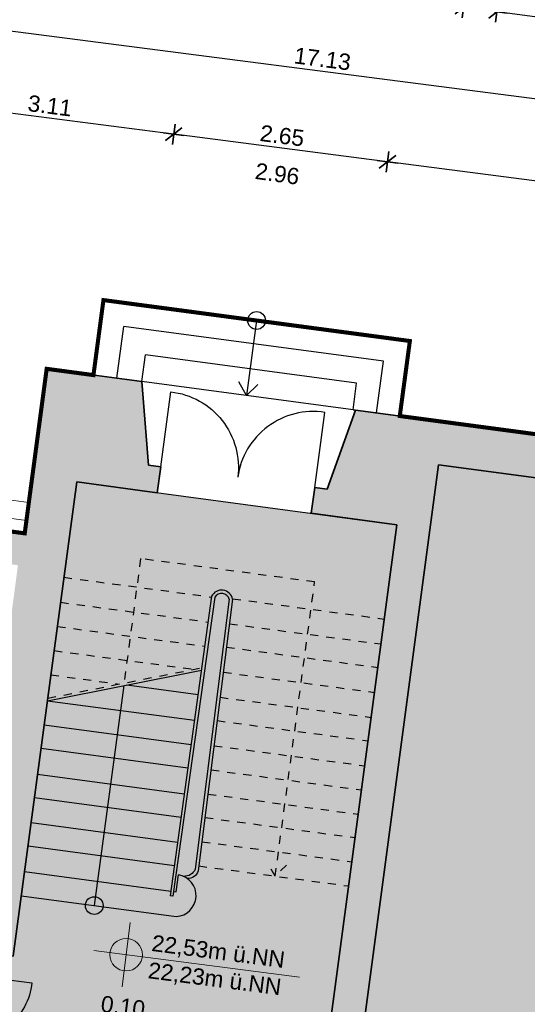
# Model space of a CAD drawing. Header units: metres. Extents: x 344112.5 to 344211.1, y 5709456.4 to 5709545.2.
# Tile 29 of 51: x 344153.8 to 344160, y 5709526.9 to 5709539. Entities that reach past the tile are written whole.
import ezdxf
from ezdxf.enums import TextEntityAlignment as Align

# ---------------------------------------------------------------- set-up
doc = ezdxf.new("R2010")
doc.units = ezdxf.units.M
doc.linetypes.add('AUSGEZOGEN', pattern=[0])
doc.linetypes.add('DASHDOT', pattern=[1, 0.5, -0.25, 0, -0.25])
doc.layers.add('Bemassung', color=7, linetype='Continuous')
doc.layers.add('Polygonflächen', color=7, linetype='Continuous')
doc.layers.add('BGF', color=2, linetype='Continuous', plot=False)
for name, color, linetype, lineweight in [('Dach', 6, 'AUSGEZOGEN', 13), ('Geländer', 7, 'Continuous', 25), ('Schraffur', 8, 'Continuous', 25), ('Text', 7, 'Continuous', 13), ('Treppe', 7, 'AUSGEZOGEN', 25), ('Türen', 7, 'AUSGEZOGEN', 25), ('Wand', 7, 'AUSGEZOGEN', 35)]:
    doc.layers.add(name, color=color, linetype=linetype, lineweight=lineweight)
doc.styles.get("Standard").update_dxf_attribs({"font": 'arial.ttf'})
doc.dimstyles.new('1', dxfattribs={"dimtxt": 0.2, "dimasz": 0.005, "dimexe": 0.08, "dimexo": 0, "dimgap": 0.05, "dimtad": 3, "dimzin": 3, "dimdsep": 46, "dimtxsty": 'Standard', "dimblk": '1000hands_BEMPFEIL', "dimcen": 1, "dimdle": 0.08, "dimse1": 1, "dimse2": 1, "dimclre": 256, "dimazin": 2, "dimtfac": 1, "dimtix": 1, "dimtmove": 2, "dimatfit": 3, "dimldrblk": '1000hands_BEMPFEIL', "dimfxl": 1, "dimtolj": 1, "dimtzin": 0, "dimarcsym": 0})
doc.dimstyles.new('Copy of 1', dxfattribs={"dimtxt": 0.2, "dimasz": 0.005, "dimexe": 0.08, "dimexo": 0, "dimgap": 0.05, "dimtad": 3, "dimdec": 0, "dimlfac": 100, "dimzin": 3, "dimdsep": 46, "dimtxsty": 'Standard', "dimblk": '1000hands_BEMPFEIL', "dimcen": 1, "dimdle": 0.08, "dimse1": 1, "dimse2": 1, "dimclre": 256, "dimazin": 2, "dimtfac": 1, "dimtdec": 0, "dimtix": 1, "dimtmove": 2, "dimatfit": 3, "dimldrblk": '1000hands_BEMPFEIL', "dimfxl": 1, "dimtolj": 1, "dimtzin": 0, "dimarcsym": 0})

# ---------------------------------------------------------------- blocks, each defined once
blk = doc.blocks.new('1000hands_BEMPFEIL')
at = {"color": 0}
for p, q in [((0, -25.4), (0, 25.4)), ((-25.4, 0), (25.4, 0)), ((-18, -18), (18, 18))]:
    blk.add_line(p, q, dxfattribs=at)
blk = doc.blocks.new('*D69')
at = {"layer": 'Bemassung', "color": 0, "lineweight": -2, "transparency": 16777216}
blk.add_line((344165.827, 5709536.3), (344158.29, 5709537.273), dxfattribs=at)
at = {"layer": 'Defpoints', "color": 0, "transparency": 16777216}
for p in [(344158.285, 5709537.273), (344157.891, 5709534.222, 0), (344165.434, 5709533.214, 0)]:
    blk.add_point(p, dxfattribs=at)
at = {"layer": 'Bemassung', "color": 0, "lineweight": -2, "transparency": 16777216, "xscale": 0.005, "yscale": 0.005, "zscale": 0.005}
for p, rotation in [((344158.285, 5709537.273), 172.6453569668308), ((344165.832, 5709536.299), 352.6453569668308)]:
    blk.add_blockref('1000hands_BEMPFEIL', p, dxfattribs=dict(at, rotation=rotation))
at = {"layer": 'Bemassung', "color": 0, "transparency": 16777216, "insert": (344162.078, 5709536.937), "char_height": 0.2, "attachment_point": 5, "rotation": 352.6454}
blk.add_mtext('\\A1;7.61', dxfattribs=at)
blk = doc.blocks.new('*D295')
at = {"layer": 'Bemassung', "color": 0, "lineweight": -2, "transparency": 16777216}
blk.add_line((344158.28, 5709537.274), (344155.662, 5709537.612), dxfattribs=at)
at = {"layer": 'Defpoints', "color": 0, "transparency": 16777216}
for p in [(344155.657, 5709537.612), (344155.265, 5709534.573, 0), (344157.891, 5709534.222, 0)]:
    blk.add_point(p, dxfattribs=at)
at = {"layer": 'Bemassung', "color": 0, "lineweight": -2, "transparency": 16777216, "xscale": 0.005, "yscale": 0.005, "zscale": 0.005}
for p, rotation in [((344155.657, 5709537.612), 172.6453569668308), ((344158.285, 5709537.273), 352.6453569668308)]:
    blk.add_blockref('1000hands_BEMPFEIL', p, dxfattribs=dict(at, rotation=rotation))
at = {"layer": 'Bemassung', "color": 0, "transparency": 16777216, "insert": (344156.99, 5709537.594), "char_height": 0.2, "attachment_point": 5, "rotation": 352.6454}
blk.add_mtext('\\A1;2.65', dxfattribs=at)
blk = doc.blocks.new('*D296')
at = {"layer": 'Bemassung', "color": 0, "lineweight": -2, "transparency": 16777216}
blk.add_line((344155.652, 5709537.613), (344152.578, 5709538.01), dxfattribs=at)
at = {"layer": 'Defpoints', "color": 0, "transparency": 16777216}
for p in [(344152.573, 5709538.01), (344155.265, 5709534.573, 0), (344151.922, 5709532.961, 0)]:
    blk.add_point(p, dxfattribs=at)
at = {"layer": 'Bemassung', "color": 0, "lineweight": -2, "transparency": 16777216, "xscale": 0.005, "yscale": 0.005, "zscale": 0.005}
for p, rotation in [((344152.573, 5709538.01), 172.6453569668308), ((344155.657, 5709537.612), 352.6453569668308)]:
    blk.add_blockref('1000hands_BEMPFEIL', p, dxfattribs=dict(at, rotation=rotation))
at = {"layer": 'Bemassung', "color": 0, "transparency": 16777216, "insert": (344154.135, 5709537.962), "char_height": 0.2, "attachment_point": 5, "rotation": 352.6454}
blk.add_mtext('\\A1;3.11', dxfattribs=at)
blk = doc.blocks.new('*D49')
at = {"layer": 'Bemassung', "color": 0, "lineweight": -2, "transparency": 16777216}
blk.add_line((344165.955, 5709537.291), (344148.977, 5709539.483), dxfattribs=at)
at = {"layer": 'Defpoints', "color": 0, "transparency": 16777216}
for p in [(344148.972, 5709539.484), (344148.195, 5709533.459, 0), (344165.434, 5709533.214, 0)]:
    blk.add_point(p, dxfattribs=at)
at = {"layer": 'Bemassung', "color": 0, "lineweight": -2, "transparency": 16777216, "xscale": 0.005, "yscale": 0.005, "zscale": 0.005}
for p, rotation in [((344148.972, 5709539.484), 172.6453569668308), ((344165.96, 5709537.291), 352.6453569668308)]:
    blk.add_blockref('1000hands_BEMPFEIL', p, dxfattribs=dict(at, rotation=rotation))
at = {"layer": 'Bemassung', "color": 0, "transparency": 16777216, "insert": (344157.486, 5709538.538), "char_height": 0.2, "attachment_point": 5, "rotation": 352.6454}
blk.add_mtext('\\A1;17.13', dxfattribs=at)
blk = doc.blocks.new('*D260')
at = {"layer": 'Bemassung', "color": 0, "lineweight": -2, "transparency": 16777216}
blk.add_line((344165.536, 5709538.354), (344159.635, 5709539.116), dxfattribs=at)
at = {"layer": 'Defpoints', "color": 0, "transparency": 16777216}
for p in [(344159.63, 5709539.116), (344158.911, 5709533.551, 0), (344164.819, 5709532.762, 0)]:
    blk.add_point(p, dxfattribs=at)
at = {"layer": 'Bemassung', "color": 0, "lineweight": -2, "transparency": 16777216, "xscale": 0.005, "yscale": 0.005, "zscale": 0.005}
for p, rotation in [((344159.63, 5709539.116), 172.6453569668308), ((344165.541, 5709538.353), 352.6453569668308)]:
    blk.add_blockref('1000hands_BEMPFEIL', p, dxfattribs=dict(at, rotation=rotation))
at = {"layer": 'Bemassung', "color": 0, "transparency": 16777216, "insert": (344162.605, 5709538.886), "char_height": 0.2, "attachment_point": 5, "rotation": 352.6454}
blk.add_mtext('\\A1;5.96', dxfattribs=at)
blk = doc.blocks.new('*D261')
at = {"layer": 'Bemassung', "color": 0, "lineweight": -2, "transparency": 16777216}
blk.add_line((344159.625, 5709539.117), (344159.224, 5709539.169), dxfattribs=at)
at = {"layer": 'Defpoints', "color": 0, "transparency": 16777216}
for p in [(344159.219, 5709539.169), (344158.911, 5709533.551, 0), (344158.399, 5709532.812, 0)]:
    blk.add_point(p, dxfattribs=at)
at = {"layer": 'Bemassung', "color": 0, "lineweight": -2, "transparency": 16777216, "xscale": 0.005, "yscale": 0.005, "zscale": 0.005}
for p, rotation in [((344159.219, 5709539.169), 172.6453569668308), ((344159.63, 5709539.116), 352.6453569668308)]:
    blk.add_blockref('1000hands_BEMPFEIL', p, dxfattribs=dict(at, rotation=rotation))
at = {"layer": 'Bemassung', "color": 0, "transparency": 16777216, "insert": (344159.444, 5709539.292), "char_height": 0.2, "attachment_point": 5, "rotation": 352.6454}
blk.add_mtext('\\A1;41', dxfattribs=at)
blk = doc.blocks.new('*D262')
at = {"layer": 'Bemassung', "color": 0, "lineweight": -2, "transparency": 16777216}
blk.add_line((344159.215, 5709539.17), (344155.287, 5709539.677), dxfattribs=at)
at = {"layer": 'Defpoints', "color": 0, "transparency": 16777216}
for p in [(344155.282, 5709539.677), (344154.464, 5709533.338, 0), (344158.399, 5709532.812, 0)]:
    blk.add_point(p, dxfattribs=at)
at = {"layer": 'Bemassung', "color": 0, "lineweight": -2, "transparency": 16777216, "xscale": 0.005, "yscale": 0.005, "zscale": 0.005}
for p, rotation in [((344155.282, 5709539.677), 172.6453569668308), ((344159.219, 5709539.169), 352.6453569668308)]:
    blk.add_blockref('1000hands_BEMPFEIL', p, dxfattribs=dict(at, rotation=rotation))
at = {"layer": 'Bemassung', "color": 0, "transparency": 16777216, "insert": (344157.27, 5709539.574), "char_height": 0.2, "attachment_point": 5, "rotation": 352.6454}
blk.add_mtext('\\A1;3.97', dxfattribs=at)
blk = doc.blocks.new('*D263')
at = {"layer": 'Bemassung', "color": 0, "lineweight": -2, "transparency": 16777216}
blk.add_line((344155.277, 5709539.678), (344154.707, 5709539.752), dxfattribs=at)
at = {"layer": 'Defpoints', "color": 0, "transparency": 16777216}
for p in [(344154.702, 5709539.752), (344154.464, 5709533.338, 0), (344153.742, 5709532.315, 0)]:
    blk.add_point(p, dxfattribs=at)
at = {"layer": 'Bemassung', "color": 0, "lineweight": -2, "transparency": 16777216, "xscale": 0.005, "yscale": 0.005, "zscale": 0.005}
for p, rotation in [((344154.702, 5709539.752), 172.6453569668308), ((344155.282, 5709539.677), 352.6453569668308)]:
    blk.add_blockref('1000hands_BEMPFEIL', p, dxfattribs=dict(at, rotation=rotation))
at = {"layer": 'Bemassung', "color": 0, "transparency": 16777216, "insert": (344155.012, 5709539.866), "char_height": 0.2, "attachment_point": 5, "rotation": 352.6454}
blk.add_mtext('\\A1;58', dxfattribs=at)
blk = doc.blocks.new('*D264')
at = {"layer": 'Bemassung', "color": 0, "lineweight": -2, "transparency": 16777216}
blk.add_line((344154.697, 5709539.753), (344151.603, 5709540.152), dxfattribs=at)
at = {"layer": 'Defpoints', "color": 0, "transparency": 16777216}
for p in [(344151.598, 5709540.153), (344150.64, 5709532.729, 0), (344153.742, 5709532.315, 0)]:
    blk.add_point(p, dxfattribs=at)
at = {"layer": 'Bemassung', "color": 0, "lineweight": -2, "transparency": 16777216, "xscale": 0.005, "yscale": 0.005, "zscale": 0.005}
for p, rotation in [((344151.598, 5709540.153), 172.6453569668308), ((344154.702, 5709539.752), 352.6453569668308)]:
    blk.add_blockref('1000hands_BEMPFEIL', p, dxfattribs=dict(at, rotation=rotation))
at = {"layer": 'Bemassung', "color": 0, "transparency": 16777216, "insert": (344153.169, 5709540.104), "char_height": 0.2, "attachment_point": 5, "rotation": 352.6454}
blk.add_mtext('\\A1;3.13', dxfattribs=at)
blk = doc.blocks.new('*D46')
at = {"layer": 'Bemassung', "color": 0, "lineweight": -2, "transparency": 16777216}
blk.add_line((344166.211, 5709539.275), (344121.653, 5709545.026), dxfattribs=at)
at = {"layer": 'Defpoints', "color": 0, "transparency": 16777216}
for p in [(344121.648, 5709545.027), (344120.884, 5709539.111, 0), (344165.434, 5709533.214, 0)]:
    blk.add_point(p, dxfattribs=at)
at = {"layer": 'Bemassung', "color": 0, "lineweight": -2, "transparency": 16777216, "xscale": 0.005, "yscale": 0.005, "zscale": 0.005}
for p, rotation in [((344121.648, 5709545.027), 172.6453569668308), ((344166.216, 5709539.274), 352.6453569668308)]:
    blk.add_blockref('1000hands_BEMPFEIL', p, dxfattribs=dict(at, rotation=rotation))
at = {"layer": 'Bemassung', "color": 0, "transparency": 16777216, "insert": (344143.952, 5709542.301), "char_height": 0.2, "attachment_point": 5, "rotation": 352.6454}
blk.add_mtext('\\A1;44.94', dxfattribs=at)
blk = doc.blocks.new('*D239')
at = {"layer": 'Bemassung', "color": 0, "lineweight": -2, "transparency": 16777216}
blk.add_line((344168.84, 5709522.808), (344169.939, 5709531.318), dxfattribs=at)
at = {"layer": 'Defpoints', "color": 0, "transparency": 16777216}
for p in [(344158.399, 5709532.812, 0), (344169.939, 5709531.323), (344157.261, 5709524.298, 0)]:
    blk.add_point(p, dxfattribs=at)
at = {"layer": 'Bemassung', "color": 0, "lineweight": -2, "transparency": 16777216, "xscale": 0.005, "yscale": 0.005, "zscale": 0.005}
for p, rotation in [((344169.939, 5709531.323), 82.6453569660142), ((344168.84, 5709522.803), 262.6453569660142)]:
    blk.add_blockref('1000hands_BEMPFEIL', p, dxfattribs=dict(at, rotation=rotation))
at = {"layer": 'Bemassung', "color": 0, "transparency": 16777216, "insert": (344169.239, 5709527.083), "char_height": 0.2, "attachment_point": 5, "rotation": 82.6454}
blk.add_mtext('\\A1;8.59', dxfattribs=at)
blk = doc.blocks.new('*D240')
at = {"layer": 'Bemassung', "color": 0, "lineweight": -2, "transparency": 16777216}
blk.add_line((344169.94, 5709531.328), (344170.105, 5709532.606), dxfattribs=at)
at = {"layer": 'Defpoints', "color": 0, "transparency": 16777216}
for p in [(344165.434, 5709533.214, 0), (344158.399, 5709532.812, 0), (344170.105, 5709532.611)]:
    blk.add_point(p, dxfattribs=at)
at = {"layer": 'Bemassung', "color": 0, "lineweight": -2, "transparency": 16777216, "xscale": 0.005, "yscale": 0.005, "zscale": 0.005}
for p, rotation in [((344170.105, 5709532.611), 82.6453569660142), ((344169.939, 5709531.323), 262.6453569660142)]:
    blk.add_blockref('1000hands_BEMPFEIL', p, dxfattribs=dict(at, rotation=rotation))
at = {"layer": 'Bemassung', "color": 0, "transparency": 16777216, "insert": (344169.871, 5709531.986), "char_height": 0.2, "attachment_point": 5, "rotation": 82.6454}
blk.add_mtext('\\A1;1.30', dxfattribs=at)

msp = doc.modelspace()

# ---------------------------------------------------------------- hatches: boundary and pattern name
at = {"layer": 'Polygonflächen'}
h = msp.add_hatch(color=134, dxfattribs=at)
h.dxf.hatch_style = 1
h.paths.add_polyline_path([(344164.218, 5709526.829), (344164.029, 5709526.854), (344164.451, 5709530.006), (344164.639, 5709529.981), (344164.908, 5709531.993), (344164.719, 5709532.018), (344164.819, 5709532.762), (344158.911, 5709533.551), (344157.738, 5709524.769), (344157.906, 5709524.746), (344157.892, 5709524.637), (344163.631, 5709523.871), (344163.761, 5709524.842), (344163.949, 5709524.817)])
h = msp.add_hatch(color=254, dxfattribs=at)
h.dxf.hatch_style = 1
h.paths.add_polyline_path([(344158.399, 5709532.812), (344154.464, 5709533.338), (344153.685, 5709527.51), (344153.229, 5709527.571), (344152.94, 5709525.41), (344153.406, 5709525.348), (344153.336, 5709524.822), (344157.261, 5709524.298)])
at = {"layer": 'Schraffur'}
h = msp.add_hatch(color=256, dxfattribs=at)
h.dxf.hatch_style = 1
h.paths.add_polyline_path([(344154.464, 5709533.338), (344155.455, 5709533.206), (344155.498, 5709533.523), (344155.345, 5709533.543), (344155.265, 5709534.573), (344154.095, 5709534.729), (344153.825, 5709532.707), (344151.922, 5709532.961), (344151.888, 5709532.709), (344151.982, 5709532.696), (344151.963, 5709532.552), (344153.742, 5709532.315), (344153.202, 5709528.271), (344150.099, 5709528.685), (344150.127, 5709528.893), (344149.988, 5709528.912), (344149.959, 5709528.694), (344149.345, 5709528.776, 0.431494), (344149.271, 5709528.707), (344149.24, 5709528.473), (344149.346, 5709528.459, -0.008443), (344149.42, 5709528.344, 0.02597), (344149.517, 5709528.178), (344153.135, 5709527.694), (344153.091, 5709527.366), (344153.113, 5709527.344), (344153.105, 5709527.285), (344153.145, 5709527.279), (344153.149, 5709527.313), (344153.201, 5709527.358), (344153.229, 5709527.571), (344153.685, 5709527.51)])
h = msp.add_hatch(color=256, dxfattribs=at)
h.dxf.hatch_style = 1
h.paths.add_polyline_path([(344165.434, 5709533.214), (344157.891, 5709534.222), (344157.543, 5709533.249), (344157.391, 5709533.27), (344157.348, 5709532.953), (344158.399, 5709532.812), (344157.546, 5709526.431, 0.176016), (344157.625, 5709526.345), (344157.614, 5709526.259), (344157.853, 5709526.227, 0.39058), (344157.944, 5709526.313), (344158.911, 5709533.551), (344164.819, 5709532.762), (344164.719, 5709532.018), (344164.967, 5709531.985), (344164.955, 5709531.896), (344165.253, 5709531.856)])
at = {"layer": 'Text'}
h = msp.add_hatch(color=256, dxfattribs=at)
h.dxf.hatch_style = 1
h.paths.add_polyline_path([(344155.27, 5709527.503), (344154.874, 5709527.554, 1)])

# ---------------------------------------------------------------- linework, layer by layer
at = {"layer": 'BGF', "const_width": 0.05, "elevation": 0}
msp.add_lwpolyline([(344143.412, 5709529.528), (344145.88, 5709529.199), (344146.921, 5709529.059), (344147.595, 5709528.969), (344147.631, 5709529.237), (344147.753, 5709530.154), (344147.82, 5709530.654), (344147.927, 5709531.452), (344148.195, 5709533.459), (344150.99, 5709533.086), (344151.922, 5709532.961), (344153.825, 5709532.707), (344154.095, 5709534.729), (344154.67, 5709534.652), (344154.793, 5709535.574), (344158.56, 5709535.071), (344158.436, 5709534.149), (344165.434, 5709533.214), (344165.253, 5709531.856), (344165.008, 5709530.022), (344164.908, 5709529.279), (344164.663, 5709527.445), (344164.563, 5709526.692)], dxfattribs=at)
at = {"layer": 'Dach', "elevation": 0}
for points in [[(344153.875, 5709533.084), (344147.908, 5709533.881)], [(344153.846, 5709532.866), (344148.077, 5709533.637)]]:
    msp.add_lwpolyline(points, dxfattribs=at)
at = {"layer": 'Geländer', "elevation": 0}
for points in [[(344156.381, 5709531.899, 0.709856), (344156.123, 5709531.934, 0.660859)], [(344156.34, 5709531.897, 0.660859), (344156.162, 5709531.922)], [(344155.921, 5709528.58, -0.320532), (344155.779, 5709528.491, -0.320532)], [(344155.959, 5709528.558, -0.325548), (344155.825, 5709528.464, -0.325548)]]:
    msp.add_lwpolyline(points, format="xyb", dxfattribs=at)
for points in [[(344156.123, 5709531.934), (344155.613, 5709528.251)], [(344156.162, 5709531.922), (344155.645, 5709528.247)], [(344156.34, 5709531.897), (344155.921, 5709528.58)], [(344156.381, 5709531.899), (344155.959, 5709528.558)], [(344155.645, 5709528.247), (344155.613, 5709528.251)]]:
    msp.add_lwpolyline(points, dxfattribs=at)
at = {"layer": 'Polygonflächen', "elevation": 0}
for points in [[(344157.738, 5709524.769), (344157.906, 5709524.746), (344157.892, 5709524.637), (344163.631, 5709523.871), (344163.761, 5709524.842), (344163.949, 5709524.817), (344164.218, 5709526.829), (344164.029, 5709526.854), (344164.451, 5709530.006), (344164.639, 5709529.981), (344164.908, 5709531.993), (344164.719, 5709532.018), (344164.819, 5709532.762), (344158.911, 5709533.551), (344157.738, 5709524.769)], [(344152.94, 5709525.41), (344153.229, 5709527.571), (344153.685, 5709527.51), (344154.464, 5709533.338), (344158.399, 5709532.812), (344157.261, 5709524.298), (344153.336, 5709524.822), (344153.406, 5709525.348), (344152.94, 5709525.41)]]:
    msp.add_lwpolyline(points, dxfattribs=at)
at = {"layer": 'Text'}
for p, q in [((344155.021, 5709527.132), (344155.123, 5709527.925)), ((344154.675, 5709527.58), (344157.204, 5709527.253))]:
    msp.add_line(p, q, dxfattribs=at)
msp.add_circle((344155.072, 5709527.528), 0.2, dxfattribs=at)
at = {"layer": 'Treppe', "elevation": 0}
for points in [[(344154.67, 5709534.652), (344154.793, 5709535.574)], [(344158.56, 5709535.071), (344154.793, 5709535.574)], [(344156.676, 5709535.323), (344156.553, 5709534.401)], [(344154.957, 5709534.614), (344155.042, 5709535.248)], [(344158.234, 5709534.822), (344155.042, 5709535.248)], [(344158.436, 5709534.149), (344158.56, 5709535.071)], [(344155.265, 5709534.573), (344155.308, 5709534.9)], [(344157.905, 5709534.553), (344155.308, 5709534.9)], [(344158.149, 5709534.187), (344158.234, 5709534.822)], [(344157.861, 5709534.226), (344155.265, 5709534.573)], [(344156.69, 5709534.537), (344156.553, 5709534.401), (344156.458, 5709534.569)], [(344157.861, 5709534.226), (344157.905, 5709534.553)], [(344154.105, 5709530.65), (344155.997, 5709531.025)], [(344155.042, 5709530.836), (344154.68, 5709528.132)], [(344155.079, 5709530.843), (344155.956, 5709530.726)], [(344154.105, 5709530.65), (344155.912, 5709530.409)], [(344154.065, 5709530.353), (344155.871, 5709530.112)], [(344154.027, 5709530.065), (344155.831, 5709529.824)], [(344153.984, 5709529.748), (344155.787, 5709529.507)], [(344153.946, 5709529.461), (344155.747, 5709529.22)], [(344153.905, 5709529.153), (344155.705, 5709528.913)], [(344153.866, 5709528.866), (344155.665, 5709528.626)], [(344153.824, 5709528.549), (344155.621, 5709528.309)], [(344155.687, 5709528.3), (344155.715, 5709528.51)], [(344153.784, 5709528.252), (344155.687, 5709527.997)], [(344155.653, 5709528.304), (344155.687, 5709528.3)]]:
    msp.add_lwpolyline(points, dxfattribs=at)
at = {"layer": 'Treppe', "linetype": 'DASHDOT', "ltscale": 0.1, "elevation": 0}
for points in [[(344155.25, 5709532.396), (344155.046, 5709530.866)], [(344157.389, 5709532.11), (344155.25, 5709532.396)], [(344154.307, 5709532.167), (344156.122, 5709531.924)], [(344156.905, 5709528.493), (344157.389, 5709532.11)], [(344156.381, 5709531.903), (344158.244, 5709531.654)], [(344154.266, 5709531.859), (344156.079, 5709531.617)], [(344154.227, 5709531.562), (344156.038, 5709531.32)], [(344156.343, 5709531.595), (344158.203, 5709531.347)], [(344156.306, 5709531.308), (344158.165, 5709531.059)], [(344154.187, 5709531.265), (344155.901, 5709531.036)], [(344154.109, 5709530.681), (344155.995, 5709531.054)], [(344154.147, 5709530.967), (344154.988, 5709530.855)], [(344155.992, 5709531.024), (344155.997, 5709531.023)], [(344156.267, 5709531), (344158.124, 5709530.752)], [(344156.228, 5709530.692), (344158.083, 5709530.445)], [(344156.192, 5709530.405), (344158.044, 5709530.157)], [(344156.153, 5709530.097), (344158.003, 5709529.85)], [(344156.116, 5709529.8), (344157.963, 5709529.553)], [(344156.078, 5709529.502), (344157.924, 5709529.255)], [(344156.042, 5709529.214), (344157.885, 5709528.968)], [(344156.004, 5709528.917), (344157.846, 5709528.67)], [(344155.966, 5709528.619), (344157.806, 5709528.373)], [(344157.042, 5709528.629), (344156.905, 5709528.493), (344156.811, 5709528.661)]]:
    msp.add_lwpolyline(points, dxfattribs=at)
at = {"layer": 'Treppe', "elevation": 0}
msp.add_lwpolyline([(344155.687, 5709527.997, 0.896253), (344155.715, 5709528.51, 1.031815)], format="xyb", dxfattribs=at)
at = {"layer": 'Treppe'}
for centre in [(344156.676, 5709535.323, 0), (344154.68, 5709528.132, 0)]:
    msp.add_circle(centre, 0.109, dxfattribs=at)
at = {"layer": 'Türen', "elevation": 0}
for points in [[(344155.498, 5709533.523), (344155.621, 5709534.446, -0.419358), (344156.444, 5709533.396, -0.414214)], [(344157.391, 5709533.27), (344157.514, 5709534.193, 0.419358), (344156.444, 5709533.396, 0.414214)], [(344153.145, 5709527.279), (344153.914, 5709527.182, -0.419358), (344153.045, 5709526.491, -0.414214)]]:
    msp.add_lwpolyline(points, format="xyb", dxfattribs=at)
at = {"layer": 'Wand'}
for p, q in [((344155.345, 5709533.543, 0), (344155.265, 5709534.573, 0)), ((344157.543, 5709533.249, 0), (344157.891, 5709534.222, 0)), ((344155.498, 5709533.523, 0), (344155.345, 5709533.543, 0)), ((344155.455, 5709533.206, 0), (344155.498, 5709533.523, 0)), ((344157.348, 5709532.953, 0), (344157.391, 5709533.27, 0)), ((344157.391, 5709533.27, 0), (344157.543, 5709533.249, 0))]:
    msp.add_line(p, q, dxfattribs=at)
at = {"layer": 'Wand', "elevation": 0}
for points in [[(344153.825, 5709532.707), (344154.095, 5709534.729)], [(344155.265, 5709534.573), (344154.095, 5709534.729)], [(344165.434, 5709533.214), (344157.861, 5709534.226)], [(344157.943, 5709526.301), (344158.911, 5709533.551)], [(344164.819, 5709532.762), (344158.911, 5709533.551)], [(344153.685, 5709527.51), (344154.464, 5709533.338)], [(344155.455, 5709533.206), (344154.464, 5709533.338)], [(344153.825, 5709532.707), (344151.922, 5709532.961)], [(344158.399, 5709532.812), (344157.348, 5709532.953)], [(344157.546, 5709526.431), (344158.399, 5709532.812)]]:
    msp.add_lwpolyline(points, dxfattribs=at)

# ---------------------------------------------------------------- texts
at = {"layer": 'Text'}
for s, rotation, p in [('2.96', 352.1326, (344156.93, 5709537.127, 0)), ('22,53m ü.NN', 352.6454, (344156.203, 5709527.552)), ('22,23m ü.NN', 352.6454, (344156.159, 5709527.217))]:
    msp.add_text(s, height=0.2, rotation=rotation, dxfattribs=at).set_placement(p, align=Align.MIDDLE)
msp.add_text('0.10', height=0.2, rotation=352.6454, dxfattribs=at).set_placement((344154.751, 5709526.829, 0))

# ---------------------------------------------------------------- dimensions: what is measured, and where the dimension line sits
at = {"layer": 'Bemassung'}
for base, p1, p2, angle, dimstyle, picture, middle in [((344121.648, 5709545.027), (344165.434, 5709533.214, 0), (344120.884, 5709539.111, 0), 352.6454, '1', '*D46', (344143.952, 5709542.301)), ((344151.598, 5709540.153), (344153.742, 5709532.315, 0), (344150.64, 5709532.729, 0), 352.6454, '1', '*D264', (344153.169, 5709540.104)), ((344154.702, 5709539.7523), (344154.4639, 5709533.3381, 0), (344153.742, 5709532.3147, 0), 352.6454, 'Copy of 1', '*D263', (344155.0116, 5709539.8657)), ((344155.282, 5709539.677), (344158.399, 5709532.812, 0), (344154.464, 5709533.338, 0), 352.6454, '1', '*D262', (344157.27, 5709539.574)), ((344148.972, 5709539.484), (344165.434, 5709533.214, 0), (344148.195, 5709533.459, 0), 352.6454, '1', '*D49', (344157.486, 5709538.538)), ((344159.219, 5709539.169), (344158.911, 5709533.551, 0), (344158.399, 5709532.812, 0), 352.6454, 'Copy of 1', '*D261', (344159.444, 5709539.292)), ((344159.63, 5709539.116), (344164.819, 5709532.762, 0), (344158.911, 5709533.551, 0), 352.6454, '1', '*D260', (344162.605, 5709538.886)), ((344152.573, 5709538.01), (344155.265, 5709534.573, 0), (344151.922, 5709532.961, 0), 352.6454, '1', '*D296', (344154.135, 5709537.962)), ((344155.657, 5709537.612), (344157.891, 5709534.222, 0), (344155.265, 5709534.573, 0), 352.6454, '1', '*D295', (344156.99, 5709537.594)), ((344158.285, 5709537.273), (344165.434, 5709533.214, 0), (344157.891, 5709534.222, 0), 352.6454, '1', '*D69', (344162.078, 5709536.937)), ((344170.105, 5709532.611), (344158.399, 5709532.812, 0), (344165.434, 5709533.214, 0), 82.6454, '1', '*D240', (344169.871, 5709531.986)), ((344169.939, 5709531.323), (344157.261, 5709524.298, 0), (344158.399, 5709532.812, 0), 82.6454, '1', '*D239', (344169.239, 5709527.083))]:
    dim = msp.add_linear_dim(base=base, p1=p1, p2=p2, angle=angle, dimstyle=dimstyle, dxfattribs=at)
    dim.commit()
    dim.dimension.update_dxf_attribs({"geometry": picture, "text_midpoint": middle})

doc.saveas('drawing.dxf')
